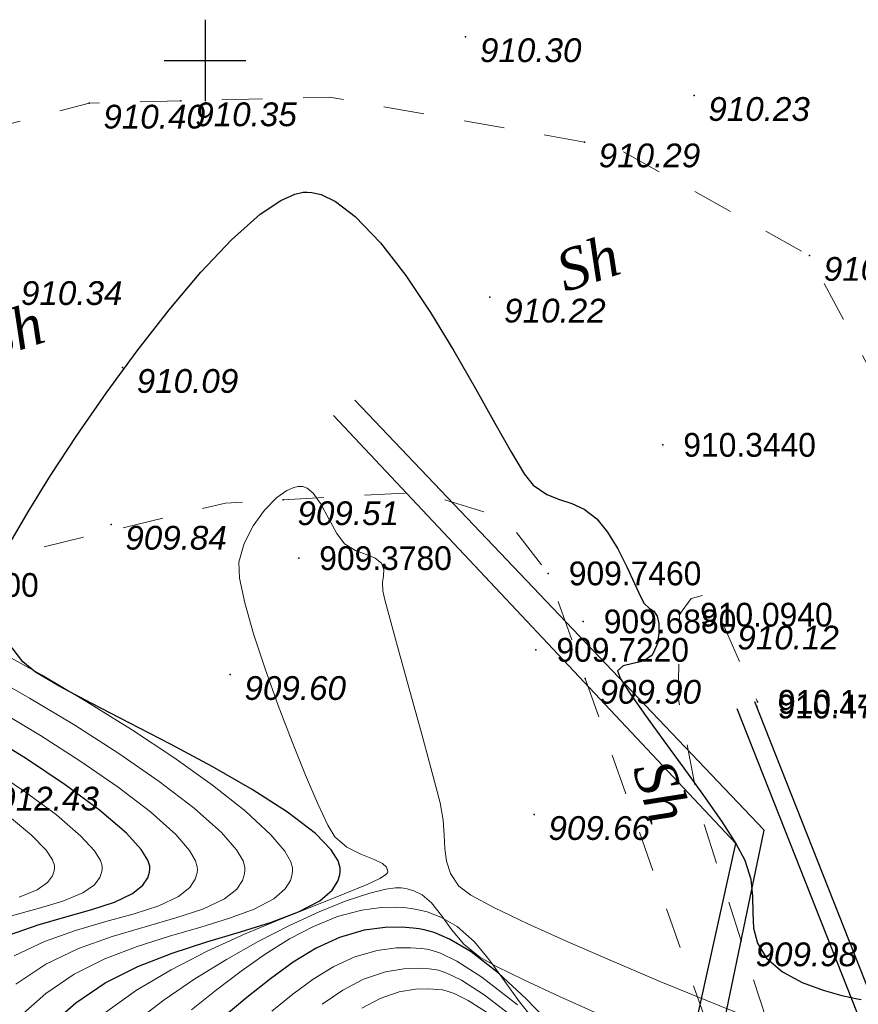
# Model space of a CAD drawing. Header units: millimetres. Extents: x 1490 to 2460, y -539 to 1142.
# Tile 26 of 28: x 2228 to 2259, y 1041 to 1077. Entities that reach past the tile are written whole.
import ezdxf
from ezdxf.enums import TextEntityAlignment as Align

# ---------------------------------------------------------------- set-up
doc = ezdxf.new("R2010")
doc.units = ezdxf.units.MM
doc.linetypes.add('Auto_Street_NotBorder_Line_m1', pattern=[3, 1.5, -1.5])
for name, color, linetype in [('(001) Сетка', 92, 'Continuous'), ('(004) Точки рельефа', 7, 'Continuous'), ('(031) Горизонтали', 42, 'Continuous'), ('(035) Откосы', 7, 'Continuous'), ('Отметка', 7, 'Continuous'), ('Пикет', 7, 'Continuous')]:
    doc.layers.add(name, color=color, linetype=linetype)
doc.layers.add('(032) Горизонтали утолщенные', color=32, linetype='Continuous', lineweight=30)
doc.layers.add('AUTO#_ROADS_EXIST_L', color=7, linetype='Continuous', lineweight=15, true_color=0x000000)
doc.layers.add('AUTO#_ROADS_MTRAL_T', color=7, linetype='Continuous', lineweight=15, true_color=0x000000)
doc.styles.add('D-431', font='txt')
doc.styles.add('БМ-431 (Times New Roman К)', font='timesi.ttf', dxfattribs={"height": 1})

# ---------------------------------------------------------------- blocks, each defined once
blk = doc.blocks.new('Setka')
at = {"layer": '(001) Сетка'}
for p, q in [((0, 1.5), (0, -1.5)), ((-1.5, 0), (1.5, 0))]:
    blk.add_line(p, q, dxfattribs=at)

msp = doc.modelspace()

# ---------------------------------------------------------------- linework, layer by layer
at = {"layer": '(004) Точки рельефа', "color": 7, "linetype": 'ByBlock', "lineweight": -2}
for p in [(2244.472, 1076.686, 910.305), (2230.61, 1074.239, 910.402), (2233.992, 1074.325, 910.352), (2252.88, 1074.521, 910.233), (2248.845, 1072.811, 910.288), (2257.132, 1068.633, 910.198), (2245.364, 1067.097, 910.218), (2231.838, 1064.507, 910.091), (2237.755, 1059.637, 909.513), (2231.417, 1058.734, 909.841), (2253.95, 1055.058, 910.118), (2235.803, 1053.2, 909.596), (2248.874, 1053.061, 909.899), (2246.995, 1048.045, 909.656), (2254.619, 1043.394, 909.981)]:
    msp.add_point(p, dxfattribs=at)
at = {"layer": '(031) Горизонтали', "color": 42, "linetype": 'Continuous', "lineweight": 0}
for points, elevation in [([(2254.918, 1040.558), (2253.308, 1041.211), (2251.598, 1041.917), (2249.878, 1042.644), (2248.236, 1043.357), (2246.76, 1044.024), (2245.54, 1044.61), (2244.663, 1045.082), (2244.22, 1045.407), (2243.918, 1045.874), (2243.765, 1046.328), (2243.707, 1046.793), (2243.687, 1047.291), (2243.649, 1047.845), (2243.538, 1048.476), (2243.379, 1049.086), (2243.144, 1049.958), (2242.856, 1051.006), (2242.541, 1052.147), (2242.222, 1053.297), (2241.927, 1054.37), (2241.678, 1055.283), (2241.501, 1055.952), (2241.421, 1056.291), (2241.413, 1056.589), (2241.448, 1056.839), (2241.457, 1057.068), (2241.371, 1057.302), (2241.142, 1057.493), (2240.806, 1057.622), (2240.414, 1057.77), (2240.018, 1058.016), (2239.724, 1058.399), (2239.436, 1058.942), (2239.133, 1059.506), (2238.863, 1059.877), (2238.637, 1060.062), (2238.473, 1060.123), (2238.386, 1060.132), (2238.311, 1060.128), (2238.151, 1060.094), (2237.891, 1059.978), (2237.525, 1059.719), (2237.068, 1059.257), (2236.652, 1058.68), (2236.321, 1058.029), (2236.121, 1057.346), (2236.146, 1056.75), (2236.339, 1055.841), (2236.665, 1054.701), (2237.088, 1053.414), (2237.573, 1052.061), (2238.082, 1050.727), (2238.581, 1049.493), (2239.034, 1048.443), (2239.404, 1047.66), (2239.656, 1047.225), (2240.093, 1046.844), (2240.611, 1046.588), (2241.105, 1046.393), (2241.412, 1046.24), (2241.557, 1046.107), (2241.6, 1046.001), (2241.603, 1045.941), (2241.593, 1045.908), (2241.525, 1045.834), (2241.313, 1045.698), (2240.842, 1045.473), (2239.998, 1045.125), (2238.928, 1044.703), (2237.694, 1044.211), (2236.358, 1043.65), (2234.981, 1043.024), (2233.625, 1042.335), (2232.354, 1041.584), (2231.227, 1040.776)], 909.5), ([(2228.168, 1040.708), (2229.021, 1041.463), (2230.054, 1042.166), (2231.189, 1042.732), (2232.378, 1043.19), (2233.571, 1043.571), (2234.72, 1043.907), (2235.776, 1044.229), (2236.69, 1044.566), (2237.415, 1044.95), (2237.825, 1045.312), (2238.018, 1045.625), (2238.085, 1045.858), (2238.1, 1045.982), (2238.096, 1046.084), (2238.035, 1046.309), (2237.815, 1046.699), (2237.305, 1047.303), (2236.366, 1048.171), (2235.153, 1049.129), (2233.731, 1050.143), (2232.168, 1051.179), (2230.527, 1052.202), (2228.876, 1053.176), (2227.279, 1054.068)], 910.5), ([(2227.918, 1041.806), (2229.02, 1042.545), (2230.219, 1043.115), (2231.455, 1043.558), (2232.669, 1043.919), (2233.803, 1044.241), (2234.797, 1044.567), (2235.592, 1044.94), (2236.044, 1045.302), (2236.258, 1045.625), (2236.332, 1045.87), (2236.348, 1046.003), (2236.344, 1046.109), (2236.277, 1046.344), (2236.038, 1046.752), (2235.486, 1047.382), (2234.48, 1048.282), (2233.192, 1049.267), (2231.701, 1050.298), (2230.085, 1051.335), (2228.421, 1052.336), (2226.786, 1053.262)], 911), ([(2227.849, 1042.843), (2228.964, 1043.373), (2230.107, 1043.78), (2231.226, 1044.107), (2232.267, 1044.397), (2233.177, 1044.691), (2233.904, 1045.031), (2234.318, 1045.366), (2234.513, 1045.668), (2234.582, 1045.898), (2234.596, 1046.023), (2234.593, 1046.123), (2234.531, 1046.344), (2234.311, 1046.725), (2233.802, 1047.311), (2232.873, 1048.145), (2231.684, 1049.055), (2230.308, 1050.006), (2228.816, 1050.961), (2227.28, 1051.882)], 911.5), ([(2227.706, 1044.303), (2228.729, 1044.59), (2229.642, 1044.859), (2230.382, 1045.161), (2230.807, 1045.46), (2231.008, 1045.735), (2231.079, 1045.947), (2231.093, 1046.064), (2231.089, 1046.155), (2231.027, 1046.359), (2230.809, 1046.711), (2230.309, 1047.258), (2229.406, 1048.034), (2228.264, 1048.877), (2226.963, 1049.747)], 912.5), ([(2228.035, 1045), (2228.701, 1045.272), (2229.084, 1045.541), (2229.265, 1045.788), (2229.328, 1045.98), (2229.341, 1046.085), (2229.337, 1046.175), (2229.268, 1046.379), (2229.031, 1046.736), (2228.494, 1047.292), (2227.534, 1048.081)], 913), ([(2249.442, 1040.668), (2247.922, 1041.353), (2246.613, 1041.962), (2245.607, 1042.454), (2244.997, 1042.791), (2244.399, 1043.279), (2243.953, 1043.81), (2243.583, 1044.331), (2243.215, 1044.793), (2242.871, 1045.086), (2242.559, 1045.244), (2242.316, 1045.314), (2242.183, 1045.337), (2242.096, 1045.345), (2241.895, 1045.344), (2241.533, 1045.298), (2240.948, 1045.159), (2240.075, 1044.87), (2239.076, 1044.468), (2237.986, 1043.966), (2236.837, 1043.377), (2235.664, 1042.716), (2234.499, 1041.995), (2233.377, 1041.23), (2232.331, 1040.433)], 909), ([(2247.092, 1040.35), (2246.452, 1041.15), (2245.889, 1041.942), (2245.352, 1042.69), (2244.792, 1043.363), (2244.158, 1043.926), (2243.564, 1044.275), (2243.052, 1044.465), (2242.672, 1044.555), (2242.47, 1044.588), (2242.284, 1044.61), (2241.915, 1044.635), (2241.367, 1044.626), (2240.644, 1044.531), (2239.751, 1044.292), (2238.865, 1043.931), (2237.982, 1043.466), (2237.096, 1042.91), (2236.203, 1042.279), (2235.298, 1041.589), (2234.376, 1040.853)], 908.5), ([(2246.377, 1041.039), (2245.066, 1042.056), (2244.144, 1042.652), (2243.546, 1042.945), (2243.2, 1043.058), (2243.044, 1043.088), (2242.845, 1043.112), (2242.46, 1043.141), (2241.908, 1043.136), (2241.213, 1043.045), (2240.396, 1042.809), (2239.62, 1042.451), (2238.863, 1041.987), (2238.107, 1041.435), (2237.331, 1040.809)], 907.5), ([(2246.353, 1040.489), (2245.156, 1041.409), (2244.32, 1041.946), (2243.781, 1042.21), (2243.47, 1042.312), (2243.331, 1042.339), (2243.133, 1042.362), (2242.749, 1042.388), (2242.201, 1042.372), (2241.516, 1042.259), (2240.713, 1041.982), (2239.946, 1041.576), (2239.191, 1041.06)], 907), ([(2245.374, 1040.68), (2244.568, 1041.205), (2244.049, 1041.464), (2243.751, 1041.563), (2243.618, 1041.589), (2243.444, 1041.61), (2243.108, 1041.632), (2242.628, 1041.618), (2242.028, 1041.519), (2241.324, 1041.277), (2240.653, 1040.921)], 906.5)]:
    msp.add_lwpolyline(points, dxfattribs=dict(at, elevation=elevation))
at = {"layer": '(032) Горизонтали утолщенные', "color": 32, "linetype": 'Continuous', "lineweight": 30}
for points, elevation in [([(2227.715, 1058.081), (2228.366, 1059.197), (2229.194, 1060.528), (2230.163, 1062.005), (2231.236, 1063.561), (2232.379, 1065.127), (2233.553, 1066.637), (2234.723, 1068.022), (2235.853, 1069.216), (2236.906, 1070.149), (2237.67, 1070.663), (2238.183, 1070.891), (2238.494, 1070.959), (2238.638, 1070.966), (2238.806, 1070.954), (2239.149, 1070.874), (2239.679, 1070.622), (2240.407, 1070.071), (2241.336, 1069.099), (2242.265, 1067.893), (2243.173, 1066.539), (2244.037, 1065.124), (2244.838, 1063.736), (2245.551, 1062.46), (2246.156, 1061.383), (2246.632, 1060.593), (2246.955, 1060.175), (2247.46, 1059.837), (2247.929, 1059.646), (2248.381, 1059.501), (2248.833, 1059.298), (2249.303, 1058.937), (2249.699, 1058.449), (2250.072, 1057.83), (2250.406, 1057.17), (2250.689, 1056.556), (2250.904, 1056.076), (2251.039, 1055.818), (2251.226, 1055.648), (2251.399, 1055.531), (2251.524, 1055.35), (2251.578, 1055.08), (2251.585, 1054.7), (2251.516, 1054.285), (2251.339, 1053.913), (2251.019, 1053.694), (2250.623, 1053.608), (2250.266, 1053.53), (2250.066, 1053.34), (2250.177, 1053.048), (2250.54, 1052.476), (2251.09, 1051.691), (2251.765, 1050.763), (2252.499, 1049.759), (2253.229, 1048.75), (2253.89, 1047.802), (2254.419, 1046.986), (2254.751, 1046.369), (2254.966, 1045.665), (2255.035, 1045.025), (2255.041, 1044.431), (2255.073, 1043.867), (2255.215, 1043.315), (2255.553, 1042.759), (2256.132, 1042.255), (2256.863, 1041.864), (2257.631, 1041.578), (2258.326, 1041.385), (2258.832, 1041.277), (2259.038, 1041.244)], 910), ([(2229.26, 1040.362), (2230.124, 1041.119), (2231.203, 1041.852), (2232.403, 1042.45), (2233.67, 1042.942), (2234.95, 1043.36), (2236.188, 1043.732), (2237.33, 1044.089), (2238.321, 1044.46), (2239.108, 1044.876), (2239.554, 1045.261), (2239.763, 1045.59), (2239.836, 1045.833), (2239.851, 1045.962), (2239.848, 1046.083), (2239.777, 1046.339), (2239.526, 1046.751), (2238.95, 1047.345), (2237.914, 1048.14), (2236.613, 1048.971), (2235.145, 1049.812), (2233.605, 1050.638), (2232.089, 1051.424), (2230.691, 1052.145), (2229.509, 1052.777), (2228.636, 1053.292), (2228.171, 1053.667), (2227.781, 1054.187)], 910), ([(2227.681, 1043.614), (2228.729, 1043.988), (2229.755, 1044.287), (2230.709, 1044.553), (2231.544, 1044.822), (2232.21, 1045.135), (2232.59, 1045.442), (2232.769, 1045.718), (2232.831, 1045.929), (2232.845, 1046.044), (2232.84, 1046.144), (2232.772, 1046.368), (2232.532, 1046.756), (2231.982, 1047.357), (2230.988, 1048.211), (2229.733, 1049.138), (2228.301, 1050.094), (2226.779, 1051.036)], 912), ([(2247.72, 1040.212), (2246.705, 1041.264), (2245.682, 1042.21), (2244.671, 1042.993), (2243.882, 1043.463), (2243.309, 1043.705), (2242.939, 1043.806), (2242.757, 1043.838), (2242.538, 1043.865), (2242.114, 1043.896), (2241.504, 1043.889), (2240.736, 1043.788), (2239.831, 1043.526), (2238.968, 1043.129), (2238.125, 1042.614), (2237.282, 1042.001), (2236.418, 1041.307), (2235.509, 1040.549)], 908)]:
    msp.add_lwpolyline(points, dxfattribs=dict(at, elevation=elevation))
at = {"layer": '(035) Откосы', "elevation": 910.2}
for points in [[(2339.185, 841.049), (2336.801, 844.481), (2329.314, 863.897), (2320.309, 886.799), (2309.424, 914.385), (2302.278, 932.748), (2297.004, 946.163), (2283.992, 978.916), (2275.111, 1001.118), (2265.898, 1024.884), (2259.18, 1041.912), (2255.121, 1052.199)], [(2338.61, 840.649), (2336.178, 844.15), (2328.662, 863.643), (2319.658, 886.542), (2308.772, 914.129), (2301.626, 932.493), (2296.353, 945.905), (2283.342, 978.656), (2274.46, 1000.861), (2265.246, 1024.629), (2258.529, 1041.655), (2254.47, 1051.942)]]:
    msp.add_lwpolyline(points, dxfattribs=at)
at = {"color": 1, "lineweight": 30, "elevation": 879.5}
for points in [[(2193.203, 964.755), (2203.861, 975.15), (2224.907, 984.349), (2235.217, 986.141), (2240.185, 994.896), (2249.239, 1017.577), (2255.456, 1047.478), (2240.396, 1063.31)], [(2192.219, 966.285), (2202.877, 976.68), (2223.923, 985.879), (2234.233, 987.671), (2239.201, 996.426), (2248.255, 1019.107), (2254.419, 1046.986), (2239.613, 1062.739)]]:
    msp.add_lwpolyline(points, dxfattribs=at)
at = {"layer": 'AUTO#_ROADS_EXIST_L', "color": 18, "linetype": 'Auto_Street_NotBorder_Line_m1', "lineweight": 15, "true_color": 0x000000, "flags": 128}
for points, elevation in [([(2259.781, 1063.628), (2257.132, 1068.633), (2249.992, 1072.609), (2239.454, 1074.465), (2230.61, 1074.239), (2219.415, 1071.332)], 910.088), ([(2223.117, 1056.502), (2235.632, 1059.519), (2242.76, 1059.915), (2245.928, 1058.965), (2247.512, 1056.927), (2256.784, 1030.61), (2271.901, 979.695), (2285.809, 930.632), (2294.022, 902.612), (2299.832, 880.227), (2300.587, 876.569), (2301.792, 869.383), (2301.761, 867.762), (2301.31, 866.973), (2300.993, 866.303), (2299.753, 865.957), (2298.926, 865.93), (2290.26, 879.817), (2269.401, 916.299), (2243.994, 966.786), (2236.898, 978.87), (2233.332, 981.444), (2230.491, 982.698), (2226.66, 983.424), (2222.302, 983.358), (2218.472, 982.632), (2216.226, 981.246), (2214.64, 979.926), (2213.254, 978.011), (2212.329, 975.041), (2211.735, 971.344), (2223.602, 937.217), (2244.099, 871.683), (2244.797, 863.667), (2244.704, 860.949), (2242.764, 852.586), (2241.129, 850.506), (2238.327, 850.484)], 910.22)]:
    msp.add_lwpolyline(points, dxfattribs=dict(at, elevation=elevation))
msp.add_lwpolyline([(2247.581, 849.093), (2251.885, 855.331), (2252.257, 860.632), (2250.314, 867.29), (2225.669, 942.532), (2216.711, 966.41), (2215.51, 971.951), (2215.797, 974.979), (2216.596, 976.921), (2218.254, 978.634), (2221.286, 979.902), (2226.887, 980.473), (2230.372, 979.56), (2234.419, 977.088), (2244.852, 959.476), (2262.054, 923.625), (2278.834, 893.805), (2292.674, 868.602), (2293.731, 866.66), (2295.534, 863.958), (2297.955, 862.606), (2300.152, 862.325), (2303.307, 863.507), (2305.334, 865.421), (2305.559, 866.66), (2298.225, 896.532), (2287.566, 931.893), (2275.423, 974.244), (2263.912, 1014.226), (2253.071, 1048.255), (2252.294, 1052.375), (2252.345, 1055.408), (2252.768, 1056.009), (2253.453, 1056.184), (2255.214, 1052.199)], dxfattribs=at)
at = {"layer": 'Пикет', "color": 7}
for p in [(2251.728, 1061.661, 910.344), (2238.325, 1057.489, 909.378), (2247.512, 1056.927, 909.746), (2252.345, 1055.408, 910.094), (2248.799, 1055.159, 909.688), (2247.055, 1054.113, 909.722), (2255.214, 1052.199, 910.142), (2255.189, 1052.025, 910.473)]:
    msp.add_point(p, dxfattribs=at)

# ---------------------------------------------------------------- block references
at = {"layer": '(001) Сетка'}
msp.add_blockref('Setka', (2234.877, 1075.816), dxfattribs=at)

# ---------------------------------------------------------------- texts
at = {"layer": '(004) Точки рельефа', "color": 7, "linetype": 'ByBlock', "ltscale": 0.5, "char_height": 0.875, "attachment_point": 4, "style": 'D-431'}
for s, insert in [('{\\fArial|b0|i1|c204|p32;910.30}', (2244.997, 1076.186, 910.305)), ('{\\fArial|b0|i1|c204|p32;910.35}', (2234.517, 1073.825, 910.352)), ('{\\fArial|b0|i1|c204|p32;910.23}', (2253.405, 1074.021, 910.233)), ('{\\fArial|b0|i1|c204|p32;910.40}', (2231.135, 1073.739, 910.402)), ('{\\fArial|b0|i1|c204|p32;910.29}', (2249.37, 1072.311, 910.288)), ('{\\fArial|b0|i1|c204|p32;910.20}', (2257.657, 1068.133, 910.198)), ('{\\fArial|b0|i1|c204|p32;910.34}', (2228.1, 1067.243, 910.339)), ('{\\fArial|b0|i1|c204|p32;910.22}', (2245.889, 1066.597, 910.218)), ('{\\fArial|b0|i1|c204|p32;910.09}', (2232.363, 1064.007, 910.091)), ('{\\fArial|b0|i1|c204|p32;909.51}', (2238.28, 1059.137, 909.513)), ('{\\fArial|b0|i1|c204|p32;909.84}', (2231.942, 1058.234, 909.841)), ('{\\fArial|b0|i1|c204|p32;910.12}', (2254.475, 1054.558, 910.118)), ('{\\fArial|b0|i1|c204|p32;909.60}', (2236.328, 1052.7, 909.596)), ('{\\fArial|b0|i1|c204|p32;909.90}', (2249.399, 1052.561, 909.899)), ('{\\fArial|b0|i1|c204|p32;912.43}', (2227.231, 1048.628, 912.425)), ('{\\fArial|b0|i1|c204|p32;909.66}', (2247.52, 1047.545, 909.656)), ('{\\fArial|b0|i1|c204|p32;909.98}', (2255.144, 1042.894, 909.981))]:
    msp.add_mtext(s, dxfattribs=dict(at, insert=insert))
at = {"layer": 'AUTO#_ROADS_MTRAL_T', "color": 18, "true_color": 0x000000, "style": 'БМ-431 (Times New Roman К)'}
for rotation, p in [(18.4869, (2249.207, 1067.635)), (18.4869, (2228.009, 1065.121)), (288.8148, (2250.969, 1048.655))]:
    msp.add_text('Sh', height=1.5, rotation=rotation, dxfattribs=at).set_placement(p, align=Align.CENTER)
at = {"layer": 'Отметка', "style": 'D-431'}
for s, p in [('910.3440', (2252.486, 1061.223, 910.344)), ('909.3780', (2239.083, 1057.051, 909.378)), ('909.7460', (2248.27, 1056.489, 909.746)), ('910.2200', (2223.875, 1056.064, 910.22)), ('910.0940', (2253.103, 1054.97, 910.094)), ('909.6880', (2249.557, 1054.721, 909.688)), ('909.7220', (2247.813, 1053.675, 909.722)), ('910.1420', (2255.972, 1051.761, 910.142)), ('910.4730', (2255.947, 1051.587, 910.473))]:
    msp.add_text(s, height=0.875, dxfattribs=at).set_placement(p)

doc.saveas('drawing.dxf')
